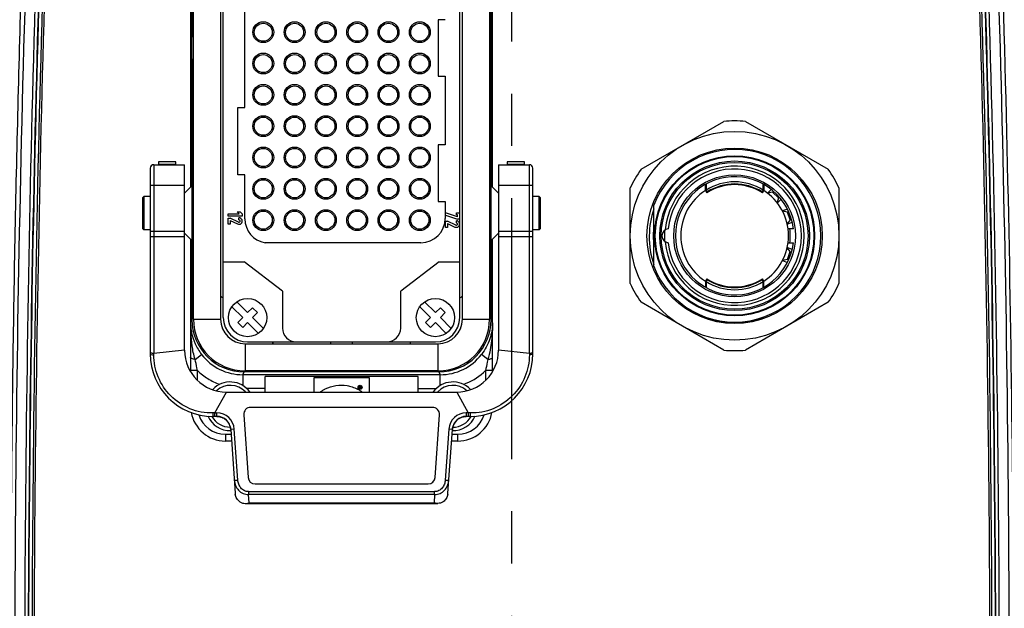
# Model space of a CAD drawing. Header units: millimetres. Extents: x 5828 to 6704, y 123 to 421.
# Tile 7 of 145: x 6359.68 to 6366.76, y 234.54 to 238.76. Entities that reach past the tile are written whole.
import ezdxf

# ---------------------------------------------------------------- set-up
doc = ezdxf.new("R2010")
doc.units = ezdxf.units.MM
doc.linetypes.add('CENTER', pattern=[0.6, 0.375, -0.075, 0.075, -0.075])
for name, color, linetype in [('中心线', 7, 'Continuous'), ('外形图', 7, 'Continuous'), ('尺寸标注', 7, 'Continuous')]:
    doc.layers.add(name, color=color, linetype=linetype)
doc.styles.add('微软雅黑', font='msyh.ttc', dxfattribs={"height": 1.5})
doc.dimstyles.new('尺寸标注_1_20比例', dxfattribs={"dimtxt": 1.5, "dimasz": 1.25, "dimexe": 0.5, "dimexo": 0.4, "dimgap": 0.5, "dimtad": 1, "dimdec": 1, "dimlfac": 20, "dimdsep": 46, "dimtxsty": '微软雅黑', "dimcen": 0.09, "dimadec": 0, "dimazin": 0, "dimtp": 0.01, "dimtm": 0.01, "dimtfac": 1, "dimtdec": 1, "dimtofl": 0, "dimtmove": 0, "dimatfit": 3, "dimfxl": 1, "dimtolj": 1, "dimarcsym": 0})

# ---------------------------------------------------------------- blocks, each defined once
blk = doc.blocks.new('*D1095')
at = {"layer": 'Defpoints', "color": 0}
for p in [(6363.2184, 243.411), (6372.7472, 243.411), (6363.2184, 233.8858)]:
    blk.add_point(p, dxfattribs=at)
at = {"layer": '尺寸标注', "color": 0, "lineweight": -2}
for p, q in [((6363.6184, 243.411), (6373.2472, 243.411)), ((6372.7472, 235.1358), (6372.7472, 242.161)), ((6363.6184, 233.8858), (6373.2472, 233.8858))]:
    blk.add_line(p, q, dxfattribs=at)
at = {"layer": '尺寸标注', "color": 0}
for points in [[(6372.9555, 242.161), (6372.5388, 242.161), (6372.7472, 243.411)], [(6372.5388, 235.1358), (6372.9555, 235.1358), (6372.7472, 233.8858)]]:
    blk.add_solid(points, dxfattribs=at)
at = {"layer": '尺寸标注', "color": 0, "insert": (6371.4681, 238.6484), "char_height": 1.5, "attachment_point": 5, "rotation": 90, "style": '微软雅黑'}
blk.add_mtext('\\A1;\\A1;190', dxfattribs=at)

msp = doc.modelspace()

# ---------------------------------------------------------------- linework, layer by layer
at = {"layer": '中心线', "linetype": 'CENTER', "ltscale": 5}
msp.add_line((6363.2184, 232.6078), (6363.2184, 284.1719), dxfattribs=at)
at = {"layer": '外形图', "color": 7, "linetype": 'Continuous'}
for p, q in [((6360.9184, 240.5147), (6360.9184, 238.6434)), ((6360.9297, 236.6122), (6360.9297, 240.5122)), ((6361.1247, 240.5122), (6361.1247, 236.6122)), ((6361.1434, 236.6247), (6361.1434, 240.4997)), ((6362.8434, 236.6247), (6362.8434, 240.4997)), ((6362.8622, 236.6122), (6362.8622, 240.5122)), ((6363.0572, 240.5122), (6363.0572, 236.6122)), ((6363.0684, 236.6097), (6363.0684, 240.5147)), ((6360.9089, 239.5618), (6360.9089, 237.5625)), ((6363.0784, 237.562), (6363.0784, 239.5623)), ((6361.2984, 238.1347), (6361.2984, 238.9897)), ((6362.7384, 238.7647), (6362.6884, 238.7647)), ((6362.6884, 238.7647), (6362.6884, 238.3597)), ((6360.9157, 238.6434), (6360.9297, 238.6434)), ((6360.9157, 238.6434), (6360.9157, 238.4809)), ((6360.9157, 238.4809), (6360.9297, 238.4809)), ((6360.9184, 238.4809), (6360.9184, 236.6097)), ((6362.6884, 238.3597), (6362.7384, 238.3597)), ((6362.7384, 238.3597), (6362.7384, 237.8647)), ((6361.2484, 238.1347), (6361.2984, 238.1347)), ((6361.2484, 237.6497), (6361.2484, 238.1347)), ((6364.1458, 237.6898), (6364.7411, 238.0335)), ((6364.8958, 238.0335), (6365.4911, 237.6898)), ((6362.7384, 237.8647), (6362.6884, 237.8647)), ((6362.6884, 237.8647), (6362.6884, 237.4597)), ((6360.6184, 237.6979), (6360.6184, 236.3647)), ((6360.6434, 237.7229), (6360.8656, 237.7229)), ((6360.6434, 237.7229), (6360.6435, 236.3672)), ((6360.8031, 237.7435), (6360.6781, 237.7435)), ((6360.6781, 237.7435), (6360.6781, 237.7229)), ((6360.8031, 237.7433), (6360.6781, 237.7433)), ((6360.6781, 237.7274), (6360.8031, 237.7274)), ((6360.8031, 237.7229), (6360.8031, 237.7435)), ((6360.8656, 236.3897), (6360.8656, 237.7229)), ((6363.1213, 237.7229), (6363.3434, 237.7229)), ((6363.1213, 237.7229), (6363.1213, 236.3897)), ((6363.3087, 237.7435), (6363.1837, 237.7435)), ((6363.1837, 237.7435), (6363.1837, 237.7229)), ((6363.3087, 237.7433), (6363.1837, 237.7433)), ((6363.1837, 237.7274), (6363.3087, 237.7274)), ((6363.3087, 237.7229), (6363.3087, 237.7435)), ((6363.3434, 236.3672), (6363.3434, 237.7229)), ((6363.3684, 236.3647), (6363.3684, 237.6979)), ((6361.2984, 237.6497), (6361.2484, 237.6497)), ((6361.2984, 237.3346), (6361.2984, 237.6497)), ((6360.8656, 237.5747), (6360.6184, 237.5747)), ((6360.8656, 237.5192), (6360.9161, 237.5697)), ((6363.1213, 237.5192), (6363.0708, 237.5697)), ((6363.3684, 237.5747), (6363.1213, 237.5747)), ((6364.0684, 236.8685), (6364.0684, 237.5559)), ((6364.6084, 237.5378), (6364.6084, 237.5817)), ((6364.6134, 237.5845), (6364.6134, 237.541)), ((6365.0234, 237.541), (6365.0234, 237.5845)), ((6365.0284, 237.5817), (6365.0284, 237.5378)), ((6365.5684, 237.5559), (6365.5684, 236.8685)), ((6360.5634, 237.4847), (6360.5734, 237.4947)), ((6360.5634, 237.4847), (6360.5634, 237.2647)), ((6360.6184, 237.4947), (6360.5734, 237.4947)), ((6360.5734, 237.4947), (6360.5734, 237.2547)), ((6363.4134, 237.4947), (6363.3684, 237.4947)), ((6363.4234, 237.4847), (6363.4134, 237.4947)), ((6363.4134, 237.2547), (6363.4134, 237.4947)), ((6363.4234, 237.2647), (6363.4234, 237.4847)), ((6364.6084, 237.5378), (6364.6193, 237.521)), ((6364.6214, 237.5283), (6364.6134, 237.541)), ((6365.0234, 237.541), (6365.0155, 237.5283)), ((6365.0176, 237.521), (6365.0284, 237.5378)), ((6365.0815, 237.546), (6365.0548, 237.5192)), ((6365.0907, 237.5268), (6365.0567, 237.5177)), ((6365.0907, 237.5268), (6365.097, 237.5332)), ((6365.1331, 237.4844), (6365.0907, 237.5268)), ((6365.1331, 237.4844), (6365.124, 237.4505)), ((6365.1394, 237.4907), (6365.1331, 237.4844)), ((6362.6884, 237.4597), (6362.7384, 237.4597)), ((6362.7384, 237.4597), (6362.7384, 237.3372)), ((6364.2384, 236.9931), (6364.2384, 237.4313)), ((6365.1255, 237.4485), (6365.1522, 237.4753)), ((6361.1784, 237.3397), (6361.1934, 237.3397)), ((6361.1784, 237.2947), (6361.1784, 237.3397)), ((6361.1789, 237.369), (6361.2579, 237.369)), ((6361.1789, 237.354), (6361.1789, 237.369)), ((6361.2789, 237.354), (6361.1789, 237.354)), ((6361.2526, 237.3105), (6361.1934, 237.3397)), ((6361.2432, 237.384), (6361.2642, 237.384)), ((6361.2432, 237.384), (6361.2579, 237.369)), ((6361.2564, 237.3265), (6361.2564, 237.3415)), ((6361.2789, 237.369), (6361.2642, 237.384)), ((6361.2789, 237.369), (6361.2789, 237.354)), ((6362.8259, 237.3481), (6362.7409, 237.3772)), ((6362.7409, 237.3613), (6362.7409, 237.3772)), ((6362.7409, 237.3613), (6362.8259, 237.3322)), ((6362.8203, 237.3772), (6362.8409, 237.3772)), ((6362.8203, 237.3622), (6362.8203, 237.3772)), ((6362.8259, 237.3622), (6362.8203, 237.3622)), ((6362.8259, 237.3481), (6362.8259, 237.3622)), ((6362.8409, 237.3772), (6362.8409, 237.3322)), ((6365.1979, 237.4035), (6365.1624, 237.3906)), ((6365.1982, 237.3823), (6365.1636, 237.3884)), ((6365.1982, 237.3823), (6365.2066, 237.3854)), ((6365.2187, 237.3259), (6365.1982, 237.3823)), ((6360.5634, 237.2647), (6360.5734, 237.2547)), ((6361.1934, 237.2947), (6361.1784, 237.2947)), ((6361.1934, 237.323), (6361.246, 237.297)), ((6361.1934, 237.323), (6361.1934, 237.2947)), ((6362.7405, 237.3179), (6362.7555, 237.3179)), ((6362.7405, 237.2729), (6362.7405, 237.3179)), ((6362.7555, 237.2729), (6362.7405, 237.2729)), ((6362.8147, 237.2887), (6362.7555, 237.3179)), ((6362.7555, 237.3012), (6362.8081, 237.2753)), ((6362.7555, 237.3012), (6362.7555, 237.2729)), ((6362.8184, 237.3047), (6362.8184, 237.3197)), ((6362.8409, 237.3322), (6362.8259, 237.3322)), ((6363.4234, 237.2647), (6363.4134, 237.2547)), ((6365.2187, 237.3259), (6365.1961, 237.299)), ((6365.1966, 237.2966), (6365.2321, 237.3095)), ((6365.2271, 237.329), (6365.2187, 237.3259)), ((6360.6184, 237.2547), (6360.5734, 237.2547)), ((6360.6184, 237.2449), (6360.8656, 237.2449)), ((6360.8656, 237.2036), (6360.6435, 237.2036)), ((6360.8656, 237.2302), (6360.9161, 237.1797)), ((6363.1213, 237.2302), (6363.0708, 237.1797)), ((6363.1213, 237.2449), (6363.3684, 237.2449)), ((6363.3434, 237.2036), (6363.1213, 237.2036)), ((6363.4134, 237.2547), (6363.3684, 237.2547)), ((6365.2405, 237.2622), (6365.2027, 237.2622)), ((6360.9089, 237.1868), (6360.9089, 236.5863)), ((6362.5634, 237.1622), (6361.4434, 237.1622)), ((6363.0784, 236.2382), (6363.0784, 237.1873)), ((6365.2187, 237.0984), (6365.1961, 237.1253)), ((6365.2321, 237.1148), (6365.1966, 237.1277)), ((6365.2027, 237.1622), (6365.2405, 237.1622)), ((6365.1982, 237.042), (6365.2187, 237.0984)), ((6365.2187, 237.0984), (6365.2271, 237.0954)), ((6361.1434, 237.0247), (6361.293, 237.0247)), ((6361.5684, 236.8147), (6361.293, 237.0247)), ((6362.6939, 237.0247), (6362.4184, 236.8147)), ((6362.6939, 237.0247), (6362.8434, 237.0247)), ((6365.1624, 237.0338), (6365.1979, 237.0208)), ((6365.1982, 237.042), (6365.1636, 237.0359)), ((6365.2066, 237.039), (6365.1982, 237.042)), ((6364.6193, 236.9033), (6364.6084, 236.8865)), ((6364.6084, 236.8865), (6364.6084, 236.8427)), ((6364.6134, 236.8833), (6364.6214, 236.8961)), ((6364.6134, 236.8833), (6364.6134, 236.8399)), ((6365.0155, 236.8961), (6365.0234, 236.8833)), ((6365.0284, 236.8865), (6365.0176, 236.9033)), ((6365.0234, 236.8399), (6365.0234, 236.8833)), ((6365.0284, 236.8427), (6365.0284, 236.8865)), ((6361.5684, 236.8147), (6361.5684, 236.5497)), ((6362.4184, 236.5497), (6362.4184, 236.8147)), ((6361.2052, 236.7026), (6361.2831, 236.6247)), ((6361.3184, 236.66), (6361.2405, 236.738)), ((6362.5552, 236.7026), (6362.6331, 236.6247)), ((6362.6684, 236.66), (6362.5905, 236.738)), ((6364.7411, 236.3908), (6364.1458, 236.7345)), ((6365.4911, 236.7345), (6364.8958, 236.3908)), ((6361.3538, 236.6954), (6361.3184, 236.66)), ((6361.3892, 236.66), (6361.3538, 236.6954)), ((6361.3538, 236.6247), (6361.3892, 236.66)), ((6362.7038, 236.6954), (6362.6684, 236.66)), ((6362.7392, 236.66), (6362.7038, 236.6954)), ((6362.7038, 236.6247), (6362.7392, 236.66)), ((6360.9184, 236.6097), (6360.9084, 236.5863)), ((6360.9297, 236.6122), (6361.1247, 236.6122)), ((6361.2831, 236.6247), (6361.2477, 236.5893)), ((6361.2477, 236.5893), (6361.2831, 236.554)), ((6361.2831, 236.554), (6361.3184, 236.5893)), ((6361.3184, 236.5893), (6361.3964, 236.5114)), ((6361.4317, 236.5467), (6361.3538, 236.6247)), ((6362.6331, 236.6247), (6362.5977, 236.5893)), ((6362.5977, 236.5893), (6362.6331, 236.554)), ((6362.6331, 236.554), (6362.6684, 236.5893)), ((6362.6684, 236.5893), (6362.7464, 236.5114)), ((6362.7817, 236.5467), (6362.7038, 236.6247)), ((6362.8622, 236.6122), (6363.0572, 236.6122)), ((6363.0784, 236.5863), (6363.0684, 236.6097)), ((6360.9089, 236.5512), (6360.9089, 236.2375)), ((6361.2997, 236.4372), (6362.6872, 236.4372)), ((6361.2997, 236.4372), (6361.2997, 236.2422)), ((6361.3184, 236.4497), (6362.6684, 236.4497)), ((6362.6872, 236.2422), (6362.6872, 236.4372)), ((6360.8656, 236.3897), (6360.6435, 236.3672)), ((6360.6435, 236.3575), (6360.6435, 236.3672)), ((6360.9418, 236.3246), (6360.9876, 236.3599)), ((6363.0451, 236.3246), (6362.9993, 236.3599)), ((6363.3434, 236.3672), (6363.1213, 236.3897)), ((6363.3434, 236.3672), (6363.3434, 236.3575)), ((6360.9584, 236.2436), (6360.9084, 236.2436)), ((6360.9584, 236.1745), (6360.9584, 236.2436)), ((6361.2845, 236.214), (6361.2934, 236.2347)), ((6362.7024, 236.214), (6361.2845, 236.214)), ((6361.2845, 236.214), (6361.2845, 236.1366)), ((6362.6935, 236.2347), (6361.2934, 236.2347)), ((6362.6872, 236.2422), (6361.2997, 236.2422)), ((6362.6935, 236.2347), (6362.7024, 236.214)), ((6362.7024, 236.1366), (6362.7024, 236.214)), ((6363.0784, 236.2436), (6363.0284, 236.2436)), ((6363.0284, 236.2436), (6363.0284, 236.1743)), ((6362.5434, 236.2006), (6361.4434, 236.2006)), ((6361.4434, 236.0897), (6361.4434, 236.2006)), ((6362.1934, 236.1922), (6361.7934, 236.1922)), ((6361.7934, 236.1922), (6361.7934, 236.0897)), ((6362.1934, 236.0897), (6362.1934, 236.1922)), ((6362.5434, 236.0897), (6362.5434, 236.2006)), ((6361.0823, 235.9396), (6361.1656, 236.0897)), ((6361.1656, 236.0897), (6362.8213, 236.0897)), ((6361.4434, 236.114), (6361.314, 236.114)), ((6362.1274, 236.131), (6362.1213, 236.131)), ((6362.1213, 236.131), (6362.1213, 236.1176)), ((6362.1213, 236.1176), (6362.1245, 236.1176)), ((6362.1263, 236.1286), (6362.1245, 236.1286)), ((6362.1245, 236.1286), (6362.1245, 236.1253)), ((6362.1245, 236.1253), (6362.1263, 236.1253)), ((6362.1289, 236.1176), (6362.1245, 236.1227)), ((6362.1245, 236.1176), (6362.1245, 236.1227)), ((6362.1283, 236.1229), (6362.1325, 236.1176)), ((6362.1289, 236.1176), (6362.1325, 236.1176)), ((6362.5434, 236.114), (6362.6729, 236.114)), ((6362.8213, 236.0897), (6362.9046, 235.9396)), ((6361.0823, 235.9396), (6361.0688, 235.9392)), ((6361.0823, 235.9396), (6361.0975, 235.9397)), ((6361.0823, 235.9147), (6361.0823, 235.9396)), ((6361.0975, 235.9147), (6361.0975, 235.9397)), ((6361.2902, 235.9262), (6361.3216, 235.4762)), ((6362.6468, 235.9797), (6361.3401, 235.9797)), ((6362.6653, 235.4762), (6362.6967, 235.9262)), ((6362.9046, 235.9396), (6362.8893, 235.9397)), ((6362.8894, 235.9397), (6362.8894, 235.9147)), ((6362.9046, 235.9396), (6362.9046, 235.9147)), ((6362.9181, 235.9392), (6362.9046, 235.9396)), ((6361.0975, 235.9147), (6361.0684, 235.9147)), ((6361.123, 235.9112), (6361.1269, 235.9101)), ((6361.151, 235.8987), (6361.155, 235.896)), ((6362.8298, 235.8944), (6362.8342, 235.8976)), ((6362.9184, 235.9147), (6362.8894, 235.9147)), ((6361.1584, 235.7872), (6361.1996, 235.7872)), ((6361.1584, 235.7872), (6361.1584, 235.7372)), ((6361.1962, 235.8267), (6361.1971, 235.8211)), ((6361.2222, 235.8234), (6361.1972, 235.8217)), ((6361.1972, 235.8217), (6361.2294, 235.3621)), ((6361.2478, 235.4576), (6361.2222, 235.8234)), ((6362.7647, 235.8234), (6362.7391, 235.4576)), ((6362.7575, 235.3621), (6362.7897, 235.8217)), ((6362.7897, 235.8217), (6362.7647, 235.8234)), ((6362.7872, 235.7872), (6362.8284, 235.7872)), ((6362.7898, 235.8208), (6362.7903, 235.8241)), ((6362.8284, 235.7372), (6362.8284, 235.7872)), ((6361.2031, 235.7372), (6361.1585, 235.7372)), ((6362.8284, 235.7372), (6362.7837, 235.7372)), ((6361.2228, 235.4559), (6361.2478, 235.4576)), ((6361.3715, 235.4297), (6362.6154, 235.4297)), ((6362.7391, 235.4576), (6362.7641, 235.4559)), ((6361.3243, 235.3744), (6362.6626, 235.3744)), ((6361.3243, 235.3744), (6361.3243, 235.3532)), ((6362.6626, 235.3532), (6361.3243, 235.3532)), ((6361.3285, 235.2935), (6361.3243, 235.3532)), ((6362.6626, 235.3532), (6362.6584, 235.2935)), ((6362.6626, 235.3532), (6362.6626, 235.3744)), ((6361.3017, 235.2897), (6362.6852, 235.2897)), ((6361.3285, 235.2935), (6362.6584, 235.2935))]:
    msp.add_line(p, q, dxfattribs=at)
for points in [[(6361.0823, 235.9147), (6361.0823, 235.9166), (6361.0823, 235.922), (6361.0823, 235.9301)], [(6361.0976, 235.9147), (6361.0985, 235.9147), (6361.101, 235.9146), (6361.1042, 235.9144), (6361.1076, 235.9141), (6361.1112, 235.9136), (6361.1151, 235.913), (6361.119, 235.9122), (6361.123, 235.9112)], [(6361.1269, 235.9101), (6361.1309, 235.9087), (6361.1349, 235.9072), (6361.1389, 235.9054), (6361.1429, 235.9034), (6361.147, 235.9012), (6361.151, 235.8987)], [(6361.155, 235.896), (6361.159, 235.8929), (6361.163, 235.8896), (6361.1668, 235.8859), (6361.1706, 235.882)], [(6361.1706, 235.882), (6361.1742, 235.8777), (6361.1776, 235.8731)], [(6361.1776, 235.8731), (6361.1808, 235.8683), (6361.1838, 235.8631)], [(6361.1838, 235.8631), (6361.1866, 235.8577), (6361.189, 235.8521), (6361.1912, 235.8462), (6361.1931, 235.8402)], [(6362.793, 235.8374), (6362.795, 235.8441), (6362.7973, 235.8508), (6362.8001, 235.8572)], [(6362.8001, 235.8572), (6362.8031, 235.8632), (6362.8064, 235.8688)], [(6362.8064, 235.8688), (6362.8099, 235.8739), (6362.8135, 235.8787)], [(6362.8135, 235.8787), (6362.8173, 235.8831), (6362.8213, 235.8872), (6362.8255, 235.8909), (6362.8298, 235.8944)], [(6362.8342, 235.8976), (6362.8387, 235.9005), (6362.8433, 235.9031), (6362.8479, 235.9054), (6362.8525, 235.9074), (6362.8572, 235.9091)], [(6362.8572, 235.9091), (6362.8617, 235.9106), (6362.8662, 235.9118), (6362.8706, 235.9128), (6362.8749, 235.9135), (6362.8791, 235.9141), (6362.8829, 235.9144), (6362.8863, 235.9146), (6362.8884, 235.9147), (6362.8893, 235.9147)], [(6361.1931, 235.8401), (6361.1948, 235.8336), (6361.1962, 235.8267)], [(6362.7903, 235.8241), (6362.7915, 235.8306), (6362.793, 235.8374)]]:
    msp.add_lwpolyline(points, dxfattribs=at)
for centre, radius in [((6361.4309, 238.6747), 0.075), ((6361.4309, 238.6747), 0.065), ((6361.6559, 238.6747), 0.075), ((6361.6559, 238.6747), 0.065), ((6361.8809, 238.6747), 0.075), ((6361.8809, 238.6747), 0.065), ((6362.1059, 238.6747), 0.075), ((6362.1059, 238.6747), 0.065), ((6362.3309, 238.6747), 0.075), ((6362.3309, 238.6747), 0.065), ((6362.5559, 238.6747), 0.075), ((6362.5559, 238.6747), 0.065), ((6361.4309, 238.4497), 0.075), ((6361.4309, 238.4497), 0.065), ((6361.6559, 238.4497), 0.075), ((6361.6559, 238.4497), 0.065), ((6361.8809, 238.4497), 0.075), ((6361.8809, 238.4497), 0.065), ((6362.1059, 238.4497), 0.075), ((6362.1059, 238.4497), 0.065), ((6362.3309, 238.4497), 0.075), ((6362.3309, 238.4497), 0.065), ((6362.5559, 238.4497), 0.075), ((6362.5559, 238.4497), 0.065), ((6361.4309, 238.2247), 0.075), ((6361.4309, 238.2247), 0.065), ((6361.6559, 238.2247), 0.075), ((6361.6559, 238.2247), 0.065), ((6361.8809, 238.2247), 0.075), ((6361.8809, 238.2247), 0.065), ((6362.1059, 238.2247), 0.075), ((6362.1059, 238.2247), 0.065), ((6362.3309, 238.2247), 0.075), ((6362.3309, 238.2247), 0.065), ((6362.5559, 238.2247), 0.075), ((6362.5559, 238.2247), 0.065), ((6361.4309, 237.9997), 0.075), ((6361.4309, 237.9997), 0.065), ((6361.6559, 237.9997), 0.075), ((6361.6559, 237.9997), 0.065), ((6361.8809, 237.9997), 0.075), ((6361.8809, 237.9997), 0.065), ((6362.1059, 237.9997), 0.075), ((6362.1059, 237.9997), 0.065), ((6362.3309, 237.9997), 0.075), ((6362.3309, 237.9997), 0.065), ((6362.5559, 237.9997), 0.075), ((6362.5559, 237.9997), 0.065), ((6364.8184, 237.2122), 0.75), ((6361.4309, 237.7747), 0.075), ((6361.4309, 237.7747), 0.065), ((6361.6559, 237.7747), 0.075), ((6361.6559, 237.7747), 0.065), ((6361.8809, 237.7747), 0.075), ((6361.8809, 237.7747), 0.065), ((6362.1059, 237.7747), 0.075), ((6362.1059, 237.7747), 0.065), ((6362.3309, 237.7747), 0.075), ((6362.3309, 237.7747), 0.065), ((6362.5559, 237.7747), 0.075), ((6362.5559, 237.7747), 0.065), ((6364.8184, 237.2122), 0.63), ((6364.8184, 237.2122), 0.575), ((6364.8184, 237.2122), 0.5725), ((6364.8184, 237.2122), 0.57), ((6364.8184, 237.2122), 0.5375), ((6364.8184, 237.2122), 0.5275), ((6361.4309, 237.5497), 0.075), ((6361.6559, 237.5497), 0.075), ((6361.8809, 237.5497), 0.075), ((6362.1059, 237.5497), 0.075), ((6362.3309, 237.5497), 0.075), ((6362.5559, 237.5497), 0.075), ((6364.8184, 237.2122), 0.4375), ((6361.4309, 237.5497), 0.065), ((6361.6559, 237.5497), 0.065), ((6361.8809, 237.5497), 0.065), ((6362.1059, 237.5497), 0.065), ((6362.3309, 237.5497), 0.065), ((6362.5559, 237.5497), 0.065), ((6361.4309, 237.3247), 0.075), ((6361.4309, 237.3247), 0.065), ((6361.6559, 237.3247), 0.075), ((6361.6559, 237.3247), 0.065), ((6361.8809, 237.3247), 0.075), ((6361.8809, 237.3247), 0.065), ((6362.1059, 237.3247), 0.075), ((6362.1059, 237.3247), 0.065), ((6362.3309, 237.3247), 0.075), ((6362.3309, 237.3247), 0.065), ((6362.5559, 237.3247), 0.075), ((6362.5559, 237.3247), 0.065), ((6361.3184, 236.6247), 0.1375), ((6362.6684, 236.6247), 0.1375), ((6362.1266, 236.1242), 0.0147), ((6362.1265, 236.1243), 0.0105)]:
    msp.add_circle(centre, radius, dxfattribs=at)
for centre, radius, start, end in [((6532.3702, 233.8138), 172.7267, 177.199864, 180), ((6532.3702, 233.8138), 172.6548, 177.199864, 179.959524), ((6532.3702, 233.8138), 172.6298, 177.199864, 179.959524), ((6532.3702, 233.8138), 172.6272, 177.199864, 179.958649), ((6532.3702, 233.8138), 172.6022, 177.199864, 179.958649), ((6532.3702, 233.8276), 172.5872, 177.211319, 179.855486), ((6194.0667, 233.8276), 172.5872, 0.144514, 2.788681), ((6194.0667, 233.8138), 172.6022, 0.041351, 2.800136), ((6194.0667, 233.8138), 172.6272, 0.041351, 2.800136), ((6194.0667, 233.8138), 172.6298, 0.040476, 2.800136), ((6194.0667, 233.8138), 172.6548, 0.040476, 2.800136), ((6194.0667, 233.8138), 172.7267, 0, 2.800136), ((6190.4871, 233.7563), 176.3379, 0.280545, 2.76226), ((6364.8184, 237.2122), 0.825, 84.61998, 95.38002), ((6364.8184, 237.2122), 0.62, 200.69354, 159.30646), ((6360.6434, 237.6979), 0.025, 90, 180.00058), ((6363.3434, 237.6979), 0.025, 359.9995, 90), ((6364.8184, 237.2122), 0.825, 144.61998, 155.38002), ((6364.8184, 237.2122), 0.5, 184.92394, 175.07606), ((6364.8184, 237.2122), 0.48, 185.94994, 174.04989), ((6364.8184, 237.2122), 0.825, 24.61998, 35.38002), ((6364.8184, 237.2122), 0.425, 6.75633, 353.24367), ((6364.8184, 237.2122), 0.3875, 58.05991, 121.94009), ((6364.8184, 237.2122), 0.3675, 57.18451, 122.81549), ((6364.8184, 237.2122), 0.3725, 58.05991, 121.94009), ((6364.8184, 237.2122), 0.3875, 122.81549, 237.18451), ((6364.8184, 237.2122), 0.3825, 122.00222, 122.81549), ((6364.8184, 237.2122), 0.3825, 57.18451, 57.99778), ((6364.8184, 237.2122), 0.3875, 302.81549, 57.18451), ((6364.8212, 237.2046), 0.6166, 160.93701, 179.29174), ((6361.2564, 237.318), 0.0234, 243.71823, 90), ((6361.4734, 237.3346), 0.175, 180.00002, 260.12915), ((6362.5634, 237.3372), 0.175, 270.00009, 0.00002), ((6361.2564, 237.318), 0.00844, 243.71823, 90), ((6362.8184, 237.2963), 0.0234, 243.71823, 90), ((6362.8184, 237.2963), 0.00844, 243.71823, 90), ((6364.8184, 237.2122), 0.585, 172.50357, 187.49643), ((6364.8199, 237.2053), 0.6153, 179.35845, 199.0803), ((6364.3459, 237.2122), 0.05, 95.64016, 264.35941), ((6364.8184, 237.2122), 0.505, 175.54209, 184.45791), ((6364.8184, 237.2122), 0.4, 352.81924, 7.18076), ((6364.8184, 237.2122), 0.825, 204.61998, 215.38002), ((6364.8184, 237.2122), 0.3825, 237.18451, 237.99778), ((6364.8184, 237.2122), 0.3875, 238.05991, 301.94009), ((6364.8184, 237.2122), 0.3675, 237.18451, 302.81549), ((6364.8184, 237.2122), 0.3725, 238.05991, 301.94009), ((6364.8184, 237.2122), 0.3825, 302.00222, 302.81549), ((6364.8184, 237.2122), 0.825, 324.61998, 335.38002), ((6361.1762, 236.8338), 0.0754, 226.47128, 244.28496), ((6362.8107, 236.8338), 0.0754, 295.71371, 313.34051), ((6364.825, 237.2096), 0.6222, 238.57217, 247.99687), ((6364.8251, 237.21), 0.6226, 248.00367, 249.66128), ((6362.2103, 236.5888), 1.3018, 180.10482, 181.65995), ((6361.2725, 236.5889), 0.364, 180.40679, 181.82383), ((6361.2749, 236.589), 0.3665, 181.8264, 185.92985), ((6361.2934, 236.6096), 0.3749, 179.9908, 269.99429), ((6361.2997, 236.6122), 0.37, 180, 270), ((6361.2997, 236.6122), 0.175, 180, 270), ((6361.3184, 236.6247), 0.175, 180.00004, 270), ((6362.6684, 236.6247), 0.175, 269.99999, 359.99992), ((6362.6872, 236.6122), 0.37, 270, 0), ((6362.6872, 236.6122), 0.175, 270, 0), ((6362.6935, 236.6096), 0.3749, 270.00105, 0.00943), ((6364.8256, 237.2121), 0.6247, 249.68749, 289.20998), ((6364.8601, 237.2201), 0.622, 276.19494, 285.96569), ((6362.1394, 236.5869), 1.2309, 181.66465, 182.9014), ((6362.1059, 236.5853), 1.1974, 182.90537, 183.34705), ((6361.276, 236.5891), 0.3676, 185.92887, 191.51533), ((6361.6684, 236.5497), 0.1, 180.00006, 270.00008), ((6362.3184, 236.5497), 0.1, 270.00018, 0.00002), ((6361.5648, 236.4772), 0.0752, 201.48211, 212.25535), ((6361.9934, 236.4327), 0.0795, 167.67464, 176.77226), ((6361.9934, 236.4327), 0.0795, 3.22774, 12.32536), ((6362.422, 236.4773), 0.0753, 327.50528, 338.50032), ((6361.0684, 236.3647), 0.45, 180.00001, 269.99999), ((6361.1656, 236.3897), 0.3, 180, 269.99988), ((6361.2844, 236.5888), 0.3748, 217.63266, 270.00541), ((6362.7025, 236.5888), 0.3748, 269.99459, 322.36734), ((6362.8213, 236.3897), 0.3, 269.99979, 0), ((6362.9184, 236.3647), 0.45, 270.00001, 0), ((6364.8184, 237.2122), 0.825, 264.61998, 275.38002), ((6361.1934, 235.9872), 0.175, 36.17396, 135.95996), ((6361.1934, 235.9872), 0.15, 43.40627, 131.59033), ((6362.7934, 235.9872), 0.175, 44.05331, 143.81397), ((6362.7934, 235.9872), 0.15, 48.43718, 136.62194), ((6362.7034, 236.5875), 0.4732, 290.61455, 293.2454), ((6361.9987, 235.9003), 0.237, 60.62993, 62.27461), ((6362.0005, 235.9036), 0.2332, 59.92863, 60.62738), ((6362.0018, 235.9058), 0.2306, 59.01951, 59.92901), ((6362.003, 235.9078), 0.2283, 58.45651, 59.01892), ((6362.0083, 235.9161), 0.2185, 52.62696, 58.49476), ((6362.1263, 236.1269), 0.00167, 269.99282, 89.99641), ((6362.1274, 236.1269), 0.00412, 281.62629, 89.99968), ((6361.1589, 235.9877), 0.25, 189.99132, 270.01236), ((6361.1584, 235.9872), 0.2, 197.96474, 270), ((6361.0975, 235.8147), 0.125, 3.99741, 90.00168), ((6361.3401, 235.9297), 0.05, 90, 184), ((6362.6468, 235.9297), 0.05, 356, 90), ((6362.8894, 235.8147), 0.125, 90.04636, 176.00173), ((6362.8284, 235.9872), 0.25, 270, 349.98699), ((6362.8284, 235.9872), 0.2, 270, 342.14571), ((6361.1934, 235.9872), 0.175, 203.12345, 271.59569), ((6361.1934, 235.9872), 0.15, 208.90726, 269.86562), ((6361.0975, 235.8147), 0.1, 3.9994, 90), ((6362.7934, 235.9872), 0.175, 268.38693, 336.81692), ((6362.8894, 235.8147), 0.1, 90, 176.00027), ((6362.7934, 235.9872), 0.15, 269.86562, 331.09669), ((6361.3715, 235.4797), 0.05, 184, 270), ((6362.6154, 235.4797), 0.05, 270, 356)]:
    msp.add_arc(centre, radius, start, end, dxfattribs=at)
for points, knots in [([(6359.8168, 242.2544), (6359.7856, 241.6186), (6359.7319, 240.3466), (6359.6708, 238.438), (6359.6298, 236.529), (6359.6186, 235.2561), (6359.6141, 234.6198)], [0, 0, 0, 0, 0.250016, 0.500043, 0.750061, 1, 1, 1, 1]), ([(6360.6434, 237.2036), (6360.6375, 237.2036), (6360.6294, 237.2044), (6360.6211, 237.2069), (6360.6184, 237.2094), (6360.6184, 237.2105)], [0, 0, 0, 0, 0.66126, 0.879137, 1, 1, 1, 1]), ([(6363.3684, 237.2105), (6363.3684, 237.2094), (6363.3658, 237.2069), (6363.3575, 237.2044), (6363.3494, 237.2036), (6363.3434, 237.2036)], [0, 0, 0, 0, 0.120863, 0.338739, 1, 1, 1, 1]), ([(6363.0784, 236.5863), (6363.0782, 236.5475), (6363.0645, 236.4661), (6363.0251, 236.3934), (6362.9993, 236.3599)], [0, 0, 0, 0, 0.478214, 1, 1, 1, 1]), ([(6363.0784, 236.5864), (6363.0784, 236.5651), (6363.0773, 236.5223), (6363.0722, 236.4577), (6363.0628, 236.3914), (6363.053, 236.3468), (6363.0451, 236.3246)], [0, 0, 0, 0, 0.241756, 0.485141, 0.733159, 1, 1, 1, 1]), ([(6360.9418, 236.3246), (6360.936, 236.3409), (6360.9278, 236.3735), (6360.9169, 236.4372), (6360.9124, 236.4842), (6360.9106, 236.5154)], [0, 0, 0, 0, 0.268872, 0.517434, 1, 1, 1, 1]), ([(6360.9158, 236.5157), (6360.9214, 236.4886), (6360.9393, 236.4333), (6360.9694, 236.3836), (6360.9876, 236.3599)], [0, 0, 0, 0, 0.481329, 1, 1, 1, 1]), ([(6360.6204, 236.3716), (6360.6201, 236.3718), (6360.6192, 236.3725), (6360.6184, 236.3736), (6360.6184, 236.3744)], [0, 0, 0, 0, 0.311516, 1, 1, 1, 1]), ([(6360.6184, 236.3647), (6360.6184, 236.3636), (6360.6209, 236.361), (6360.6294, 236.3583), (6360.6376, 236.3575), (6360.6435, 236.3575)], [0, 0, 0, 0, 0.117269, 0.342026, 1, 1, 1, 1]), ([(6360.6339, 236.3678), (6360.6311, 236.3681), (6360.6265, 236.3689), (6360.622, 236.3705), (6360.6204, 236.3716)], [0, 0, 0, 0, 0.583008, 1, 1, 1, 1]), ([(6361.0688, 235.9392), (6361.0407, 235.9387), (6360.9843, 235.9432), (6360.8769, 235.9748), (6360.7591, 236.0538), (6360.666, 236.1936), (6360.6438, 236.3033), (6360.6435, 236.3575)], [0, 0, 0, 0, 0.127741, 0.254777, 0.506051, 0.753911, 1, 1, 1, 1]), ([(6363.3434, 236.3575), (6363.343, 236.3033), (6363.3209, 236.1936), (6363.2278, 236.0538), (6363.11, 235.9748), (6363.0026, 235.9432), (6362.9462, 235.9387), (6362.9181, 235.9392)], [0, 0, 0, 0, 0.246089, 0.493949, 0.745223, 0.872259, 1, 1, 1, 1]), ([(6363.3684, 236.3647), (6363.3684, 236.3636), (6363.3659, 236.361), (6363.3575, 236.3583), (6363.3493, 236.3575), (6363.3434, 236.3575)], [0, 0, 0, 0, 0.117269, 0.34203, 1, 1, 1, 1]), ([(6363.3611, 236.3693), (6363.3605, 236.3691), (6363.3579, 236.3685), (6363.3552, 236.368), (6363.3531, 236.3678)], [0, 0, 0, 0, 0.227132, 1, 1, 1, 1]), ([(6363.3684, 236.3744), (6363.3684, 236.3733), (6363.3659, 236.3707), (6363.363, 236.3699), (6363.3611, 236.3693)], [0, 0, 0, 0, 0.361916, 1, 1, 1, 1]), ([(6360.9418, 236.3246), (6360.9374, 236.325), (6360.9292, 236.3261), (6360.9186, 236.329), (6360.9113, 236.3321), (6360.9084, 236.3359), (6360.9084, 236.3374)], [0, 0, 0, 0, 0.357954, 0.663406, 0.876224, 1, 1, 1, 1]), ([(6360.9584, 236.2436), (6360.9571, 236.2504), (6360.9516, 236.2774), (6360.9459, 236.3044), (6360.9418, 236.3246)], [0, 0, 0, 0, 0.251835, 1, 1, 1, 1]), ([(6363.0451, 236.3246), (6363.0437, 236.3179), (6363.0382, 236.2909), (6363.0326, 236.2639), (6363.0284, 236.2436)], [0, 0, 0, 0, 0.24775, 1, 1, 1, 1]), ([(6363.0451, 236.3246), (6363.0495, 236.325), (6363.0577, 236.3261), (6363.0683, 236.329), (6363.0756, 236.3321), (6363.0784, 236.3359), (6363.0784, 236.3374)], [0, 0, 0, 0, 0.357954, 0.663406, 0.876224, 1, 1, 1, 1]), ([(6360.9584, 236.2436), (6360.9812, 236.2221), (6361.0311, 236.1835), (6361.0876, 236.1556), (6361.1169, 236.1445)], [0, 0, 0, 0, 0.499989, 1, 1, 1, 1]), ([(6361.8409, 236.0897), (6361.8466, 236.0943), (6361.8583, 236.1023), (6361.8942, 236.1221), (6361.9525, 236.1407), (6362.0196, 236.1401), (6362.0717, 236.127), (6362.0964, 236.1167), (6362.109, 236.1101)], [0, 0, 0, 0, 0.076768, 0.149956, 0.433406, 0.716855, 0.850348, 1, 1, 1, 1]), ([(6361.0688, 235.9392), (6361.0688, 235.9362), (6361.0688, 235.9317), (6361.0688, 235.9259), (6361.0687, 235.9221), (6361.0686, 235.919), (6361.0687, 235.9166), (6361.0684, 235.9156), (6361.0686, 235.9147), (6361.0684, 235.9147)], [0, 0, 0, 0, 0.369889, 0.548854, 0.708343, 0.837363, 0.93001, 0.983191, 1, 1, 1, 1]), ([(6362.9181, 235.9392), (6362.9181, 235.9362), (6362.9181, 235.9317), (6362.9181, 235.9259), (6362.9182, 235.922), (6362.9183, 235.919), (6362.9182, 235.9166), (6362.9185, 235.9156), (6362.9183, 235.9147), (6362.9184, 235.9147)], [0, 0, 0, 0, 0.370081, 0.549124, 0.708652, 0.837661, 0.930244, 0.983319, 1, 1, 1, 1]), ([(6361.2228, 235.4559), (6361.2237, 235.4428), (6361.2299, 235.4166), (6361.2517, 235.3828), (6361.2844, 235.359), (6361.3111, 235.3531), (6361.3243, 235.3532)], [0, 0, 0, 0, 0.249554, 0.499335, 0.74949, 1, 1, 1, 1]), ([(6361.3243, 235.3744), (6361.3141, 235.3744), (6361.2932, 235.3796), (6361.2688, 235.3997), (6361.253, 235.4269), (6361.2485, 235.4473), (6361.2478, 235.4576)], [0, 0, 0, 0, 0.249295, 0.499218, 0.74951, 1, 1, 1, 1]), ([(6362.7391, 235.4576), (6362.7384, 235.4473), (6362.7339, 235.4269), (6362.7181, 235.3997), (6362.6936, 235.3796), (6362.6728, 235.3744), (6362.6626, 235.3744)], [0, 0, 0, 0, 0.25049, 0.500782, 0.750705, 1, 1, 1, 1]), ([(6362.6626, 235.3532), (6362.6758, 235.3531), (6362.7025, 235.359), (6362.7352, 235.3828), (6362.757, 235.4166), (6362.7632, 235.4428), (6362.7641, 235.4559)], [0, 0, 0, 0, 0.250523, 0.500655, 0.75043, 1, 1, 1, 1]), ([(6361.2632, 235.3014), (6361.2545, 235.308), (6361.2394, 235.3238), (6361.2316, 235.3443), (6361.2301, 235.3546)], [0, 0, 0, 0, 0.513055, 1, 1, 1, 1]), ([(6362.7568, 235.3546), (6362.7553, 235.3443), (6362.7475, 235.3238), (6362.7324, 235.308), (6362.7237, 235.3014)], [0, 0, 0, 0, 0.486948, 1, 1, 1, 1]), ([(6361.2632, 235.3014), (6361.2687, 235.2973), (6361.2813, 235.2913), (6361.295, 235.2897), (6361.3017, 235.2897)], [0, 0, 0, 0, 0.507331, 1, 1, 1, 1]), ([(6361.3017, 235.2897), (6361.3039, 235.2897), (6361.3129, 235.29), (6361.3219, 235.2917), (6361.3285, 235.2935)], [0, 0, 0, 0, 0.245787, 1, 1, 1, 1]), ([(6362.6852, 235.2897), (6362.683, 235.2897), (6362.674, 235.29), (6362.665, 235.2917), (6362.6584, 235.2935)], [0, 0, 0, 0, 0.245787, 1, 1, 1, 1]), ([(6362.7237, 235.3014), (6362.7182, 235.2973), (6362.7056, 235.2913), (6362.6919, 235.2897), (6362.6852, 235.2897)], [0, 0, 0, 0, 0.507331, 1, 1, 1, 1])]:
    msp.add_open_spline(points, degree=3, knots=knots, dxfattribs=at)
for points in [[(6360.6434, 236.3672), (6360.6402, 236.3672), (6360.637, 236.3674), (6360.6339, 236.3678)], [(6363.3531, 236.3678), (6363.3499, 236.3674), (6363.3467, 236.3672), (6363.3434, 236.3672)], [(6362.8901, 236.1527), (6362.9409, 236.1743), (6362.9883, 236.2058), (6363.0284, 236.2436)], [(6361.2294, 235.3621), (6361.2295, 235.3596), (6361.2298, 235.3571), (6361.2301, 235.3546)], [(6362.7568, 235.3546), (6362.7571, 235.3571), (6362.7573, 235.3596), (6362.7575, 235.3621)]]:
    msp.add_open_spline(points, degree=3, dxfattribs=at)

# ---------------------------------------------------------------- dimensions: what is measured, and where the dimension line sits
at = {"layer": '尺寸标注'}
dim = msp.add_linear_dim(base=(6372.7472, 243.411), p1=(6363.2184, 233.8858), p2=(6363.2184, 243.411), angle=90, text='\\A1;190', dimstyle='尺寸标注_1_20比例', override={"dimtxsty": '微软雅黑'}, dxfattribs=at)
dim.commit()
dim.dimension.update_dxf_attribs({"geometry": '*D1095', "text_midpoint": (6371.4681, 238.6484)})

doc.saveas('drawing.dxf')
